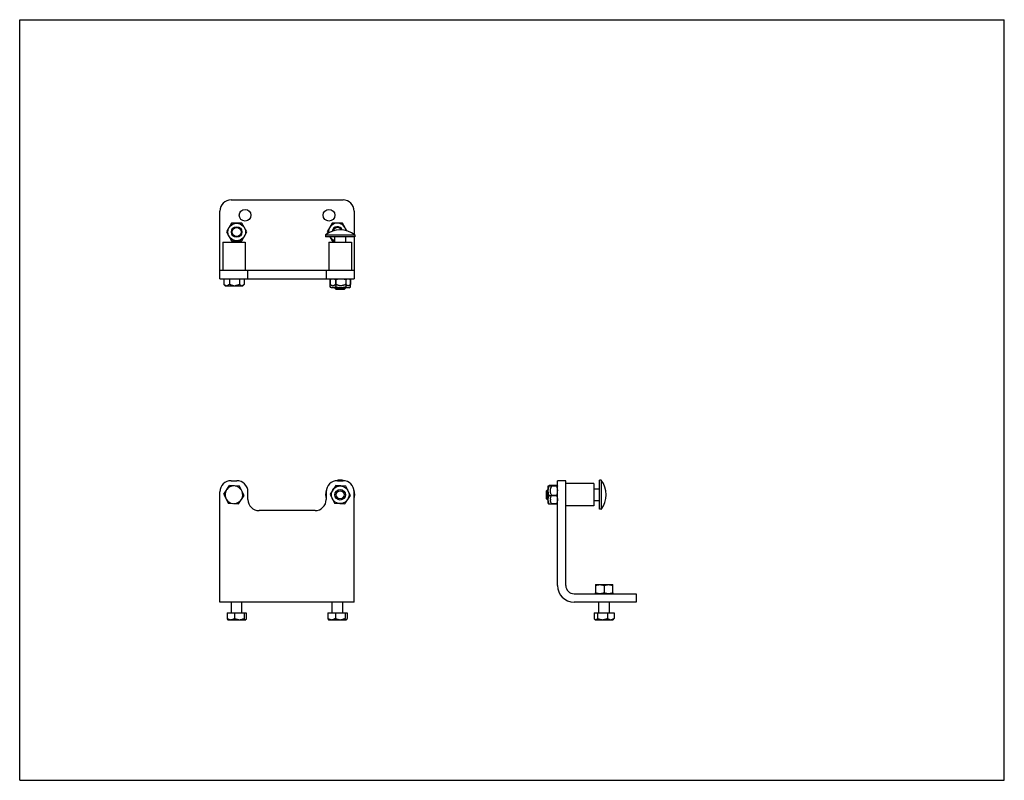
# Model space of a CAD drawing. Header units: inches. Extents: x 0 to 22, y 0 to 17.
import ezdxf

# ---------------------------------------------------------------- set-up
doc = ezdxf.new("R2010")
doc.units = ezdxf.units.IN
doc.header["$LTSCALE"] = 1.21
doc.header["$MEASUREMENT"] = 0
doc.layers.get('0').update_dxf_attribs({"linetype": 'CONTINUOUS'})
for name, color, linetype in [('531092_BL5', 7, 'CONTINUOUS'), ('531092_BL9', 7, 'CONTINUOUS'), ('531149_BL2', 7, 'CONTINUOUS'), ('900630MSS_BL7', 7, 'CONTINUOUS'), ('9606XXM_960612MSS_BL1', 7, 'CONTINUOUS'), ('9606XXM_960612MSS_BL8', 7, 'CONTINUOUS'), ('9606XXM_960616MSS_BL0', 7, 'CONTINUOUS'), ('9606XXM_960616MSS_BL3', 7, 'CONTINUOUS'), ('990601MSS_BL10', 7, 'CONTINUOUS'), ('990601MSS_BL4', 7, 'CONTINUOUS'), ('990601MSS_BL6', 7, 'CONTINUOUS')]:
    doc.layers.add(name, color=color, linetype=linetype)

# ---------------------------------------------------------------- blocks, each defined once
blk = doc.blocks.new('9606XXM_960616MSS_BL0', base_point=(8.95, 7.97))
at = {"layer": '9606XXM_960616MSS_BL0', "color": 7, "linetype": 'CONTINUOUS'}
for p, q in [((4.731, 3.744), (4.731, 3.981)), ((4.967, 3.744), (4.967, 3.981)), ((4.633, 3.744), (4.633, 3.616)), ((4.633, 3.744), (5.064, 3.744)), ((4.803, 3.744), (4.803, 3.616)), ((5.019, 3.744), (5.019, 3.616)), ((5.064, 3.744), (5.064, 3.616)), ((4.651, 3.586), (4.648, 3.59)), ((4.651, 3.586), (5.046, 3.586)), ((5.046, 3.586), (5.05, 3.59)), ((13.266, 3.597), (13.266, 3.597)), ((13.266, 3.597), (13.266, 3.597))]:
    blk.add_line(p, q, dxfattribs=at)
blk.add_circle((4.849, 12.255), 0.0984, dxfattribs=at)
for points, knots in [([(4.633, 3.616), (4.634, 3.615), (4.635, 3.612), (4.637, 3.608), (4.639, 3.604), (4.64, 3.601), (4.642, 3.598), (4.644, 3.595), (4.646, 3.592), (4.647, 3.591), (4.648, 3.59)], [0, 0, 0, 0, 0.152186, 0.297864, 0.436343, 0.56697, 0.689113, 0.802242, 0.905945, 1, 1, 1, 1]), ([(4.708, 3.586), (4.705, 3.587), (4.698, 3.588), (4.689, 3.59), (4.679, 3.593), (4.67, 3.596), (4.66, 3.6), (4.648, 3.607), (4.639, 3.612), (4.633, 3.616)], [0, 0, 0, 0, 0.121178, 0.243174, 0.366189, 0.490412, 0.615924, 0.742748, 1, 1, 1, 1]), ([(4.803, 3.616), (4.801, 3.614), (4.795, 3.611), (4.783, 3.604), (4.77, 3.597), (4.758, 3.593), (4.748, 3.59), (4.738, 3.588), (4.732, 3.587), (4.728, 3.586)], [0, 0, 0, 0, 0.129249, 0.257329, 0.509569, 0.633798, 0.756819, 0.878818, 1, 1, 1, 1]), ([(4.899, 3.586), (4.894, 3.587), (4.886, 3.588), (4.874, 3.59), (4.862, 3.593), (4.846, 3.597), (4.826, 3.605), (4.811, 3.612), (4.803, 3.616)], [0, 0, 0, 0, 0.124429, 0.249016, 0.373733, 0.498627, 0.748926, 1, 1, 1, 1]), ([(5.019, 3.616), (5.012, 3.612), (5, 3.607), (4.985, 3.6), (4.969, 3.595), (4.953, 3.59), (4.936, 3.588), (4.928, 3.587), (4.924, 3.586)], [0, 0, 0, 0, 0.251081, 0.376374, 0.501459, 0.750973, 0.875566, 1, 1, 1, 1]), ([(5.039, 3.586), (5.039, 3.586), (5.038, 3.587), (5.036, 3.588), (5.035, 3.589), (5.034, 3.59), (5.032, 3.591), (5.031, 3.593), (5.03, 3.594), (5.029, 3.596), (5.027, 3.598), (5.026, 3.601), (5.025, 3.603), (5.023, 3.606), (5.021, 3.611), (5.02, 3.614), (5.019, 3.616)], [0, 0, 0, 0, 0.038555, 0.079611, 0.123652, 0.171007, 0.221877, 0.27634, 0.334395, 0.395985, 0.461013, 0.529353, 0.600853, 0.675344, 0.832642, 1, 1, 1, 1]), ([(5.05, 3.59), (5.049, 3.589), (5.048, 3.589), (5.047, 3.588), (5.046, 3.587), (5.045, 3.586), (5.044, 3.586)], [0, 0, 0, 0, 0.277696, 0.535431, 0.775218, 1, 1, 1, 1]), ([(5.064, 3.616), (5.064, 3.615), (5.063, 3.612), (5.061, 3.608), (5.059, 3.604), (5.057, 3.601), (5.055, 3.598), (5.054, 3.595), (5.052, 3.592), (5.05, 3.591), (5.05, 3.59)], [0, 0, 0, 0, 0.152186, 0.297864, 0.436343, 0.56697, 0.689113, 0.802242, 0.905945, 1, 1, 1, 1])]:
    blk.add_open_spline(points, degree=3, knots=knots, dxfattribs=at)
blk = doc.blocks.new('9606XXM_960612MSS_BL1', base_point=(4.786, 8.695))
at = {"layer": '9606XXM_960612MSS_BL1', "color": 7, "linetype": 'CONTINUOUS'}
for p, q in [((4.559, 11.211), (4.559, 11.084)), ((4.559, 11.084), (4.567, 11.076)), ((4.589, 11.054), (4.566, 11.076)), ((4.589, 11.054), (4.984, 11.054)), ((4.685, 11.211), (4.685, 11.084)), ((4.912, 11.211), (4.912, 11.084)), ((4.984, 11.054), (5.006, 11.076)), ((5.013, 11.084), (5.006, 11.076)), ((5.013, 11.211), (5.013, 11.084)), ((4.559, 6.397), (4.685, 6.586)), ((4.559, 6.397), (4.66, 6.193)), ((4.912, 6.572), (4.685, 6.586)), ((5.013, 6.368), (4.912, 6.572)), ((4.66, 6.193), (4.887, 6.179)), ((4.887, 6.179), (5.013, 6.368))]:
    blk.add_line(p, q, dxfattribs=at)
for start, end in [(150.2103, 202.4448), (90.2103, 142.4448), (30.2103, 82.4448), (330.2103, 22.4448), (210.2103, 262.4448), (270.2103, 322.4448)]:
    blk.add_arc((4.786, 6.382), 0.197, start, end, dxfattribs=at)
for points, knots in [([(4.615, 11.054), (4.613, 11.054), (4.608, 11.055), (4.6, 11.057), (4.593, 11.06), (4.586, 11.064), (4.579, 11.068), (4.573, 11.073), (4.566, 11.078), (4.562, 11.082), (4.559, 11.084)], [0, 0, 0, 0, 0.115097, 0.232306, 0.35226, 0.475364, 0.601763, 0.731457, 0.864285, 1, 1, 1, 1]), ([(4.685, 11.084), (4.683, 11.082), (4.679, 11.078), (4.672, 11.073), (4.666, 11.068), (4.659, 11.064), (4.652, 11.06), (4.644, 11.057), (4.637, 11.055), (4.632, 11.054), (4.63, 11.054)], [0, 0, 0, 0, 0.135701, 0.268514, 0.398221, 0.524639, 0.647742, 0.76769, 0.884901, 1, 1, 1, 1]), ([(4.786, 11.054), (4.781, 11.054), (4.772, 11.055), (4.755, 11.058), (4.738, 11.062), (4.722, 11.068), (4.705, 11.074), (4.693, 11.08), (4.685, 11.084)], [0, 0, 0, 0, 0.124986, 0.250022, 0.499954, 0.624965, 0.749995, 1, 1, 1, 1]), ([(4.912, 11.084), (4.904, 11.08), (4.889, 11.072), (4.868, 11.065), (4.851, 11.06), (4.838, 11.057), (4.825, 11.055), (4.817, 11.054), (4.812, 11.054)], [0, 0, 0, 0, 0.249998, 0.499968, 0.624979, 0.749988, 0.875018, 1, 1, 1, 1]), ([(4.957, 11.054), (4.955, 11.054), (4.951, 11.055), (4.945, 11.057), (4.939, 11.06), (4.934, 11.064), (4.928, 11.068), (4.923, 11.073), (4.917, 11.078), (4.914, 11.082), (4.912, 11.084)], [0, 0, 0, 0, 0.108983, 0.221473, 0.338499, 0.460647, 0.588086, 0.720692, 0.858126, 1, 1, 1, 1]), ([(5.006, 11.076), (5.005, 11.075), (5.002, 11.072), (4.997, 11.068), (4.993, 11.064), (4.988, 11.061), (4.983, 11.058), (4.978, 11.056), (4.974, 11.055), (4.97, 11.054), (4.969, 11.054)], [0, 0, 0, 0, 0.139872, 0.275534, 0.406768, 0.533498, 0.655784, 0.773883, 0.88835, 1, 1, 1, 1])]:
    blk.add_open_spline(points, degree=3, knots=knots, dxfattribs=at)
blk = doc.blocks.new('531149_BL2', base_point=(9.126, 8.477))
at = {"layer": '531149_BL2', "color": 7, "linetype": 'CONTINUOUS'}
for p, q in [((4.724, 12.974), (7.224, 12.974)), ((4.474, 11.211), (4.474, 12.724)), ((7.474, 12.724), (7.474, 12.198)), ((7.474, 12.149), (7.474, 11.211)), ((4.474, 11.399), (7.474, 11.399)), ((5.099, 11.211), (5.099, 11.399)), ((6.849, 11.399), (6.849, 11.211)), ((4.474, 11.211), (7.474, 11.211)), ((4.724, 6.697), (4.849, 6.697)), ((7.099, 6.697), (7.224, 6.697)), ((12.014, 4.357), (12.014, 6.697)), ((12.202, 6.697), (12.014, 6.697)), ((12.202, 4.357), (12.202, 6.697)), ((4.474, 3.981), (4.474, 6.447)), ((5.099, 6.278), (5.099, 6.447)), ((6.849, 6.447), (6.849, 6.278)), ((7.474, 3.981), (7.474, 6.447)), ((6.599, 6.028), (5.349, 6.028)), ((7.474, 3.981), (4.474, 3.981)), ((12.39, 4.169), (13.777, 4.169)), ((13.777, 3.981), (12.39, 3.981)), ((13.777, 4.169), (13.777, 3.981))]:
    blk.add_line(p, q, dxfattribs=at)
for centre in [(5.036, 12.629), (6.911, 12.629)]:
    blk.add_circle(centre, 0.13, dxfattribs=at)
for centre, radius, start, end in [((4.724, 12.724), 0.25, 90, 180), ((7.224, 12.724), 0.25, 0, 90), ((4.724, 6.447), 0.25, 90, 180), ((4.849, 6.447), 0.25, 0, 90), ((7.099, 6.447), 0.25, 90, 180), ((7.224, 6.447), 0.25, 0, 90), ((5.349, 6.278), 0.25, 180, 270), ((6.599, 6.278), 0.25, 270, 360), ((12.39, 4.357), 0.376, 180, 270), ((12.39, 4.357), 0.188, 180, 270)]:
    blk.add_arc(centre, radius, start, end, dxfattribs=at)
blk = doc.blocks.new('9606XXM_960616MSS_BL3', base_point=(10.082, 7.944))
at = {"layer": '9606XXM_960616MSS_BL3', "color": 7, "linetype": 'CONTINUOUS'}
for p, q in [((6.981, 3.744), (6.981, 3.981)), ((7.217, 3.744), (7.217, 3.981)), ((12.941, 3.744), (12.941, 3.981)), ((13.177, 3.744), (13.177, 3.981)), ((6.883, 3.744), (7.314, 3.744)), ((6.883, 3.744), (6.883, 3.616)), ((7.053, 3.744), (7.053, 3.616)), ((7.269, 3.744), (7.269, 3.616)), ((7.314, 3.744), (7.314, 3.616)), ((12.836, 3.744), (13.281, 3.744)), ((12.836, 3.744), (12.836, 3.616)), ((12.908, 3.744), (12.908, 3.616)), ((13.131, 3.744), (13.131, 3.616)), ((13.281, 3.744), (13.281, 3.616)), ((6.901, 3.586), (6.898, 3.59)), ((6.901, 3.586), (7.296, 3.586)), ((7.296, 3.586), (7.3, 3.59)), ((12.861, 3.586), (12.851, 3.597)), ((12.861, 3.586), (13.256, 3.586)), ((13.256, 3.586), (13.266, 3.597))]:
    blk.add_line(p, q, dxfattribs=at)
blk.add_arc((7.099, 12.255), 0.0984, 27.6428, 167.2863, dxfattribs=at)
for points, knots in [([(6.883, 3.616), (6.884, 3.615), (6.885, 3.612), (6.887, 3.608), (6.889, 3.604), (6.89, 3.601), (6.892, 3.598), (6.894, 3.595), (6.896, 3.592), (6.897, 3.591), (6.898, 3.59)], [0, 0, 0, 0, 0.152186, 0.297864, 0.436343, 0.56697, 0.689113, 0.802242, 0.905945, 1, 1, 1, 1]), ([(6.958, 3.586), (6.955, 3.587), (6.948, 3.588), (6.939, 3.59), (6.929, 3.593), (6.92, 3.596), (6.91, 3.6), (6.898, 3.607), (6.889, 3.612), (6.883, 3.616)], [0, 0, 0, 0, 0.121178, 0.243174, 0.366189, 0.490412, 0.615924, 0.742748, 1, 1, 1, 1]), ([(7.053, 3.616), (7.051, 3.614), (7.045, 3.611), (7.033, 3.604), (7.02, 3.597), (7.008, 3.593), (6.998, 3.59), (6.988, 3.588), (6.982, 3.587), (6.978, 3.586)], [0, 0, 0, 0, 0.129249, 0.257329, 0.509569, 0.633798, 0.756819, 0.878818, 1, 1, 1, 1]), ([(7.149, 3.586), (7.144, 3.587), (7.136, 3.588), (7.124, 3.59), (7.112, 3.593), (7.096, 3.597), (7.076, 3.605), (7.061, 3.612), (7.053, 3.616)], [0, 0, 0, 0, 0.124429, 0.249016, 0.373733, 0.498627, 0.748926, 1, 1, 1, 1]), ([(7.269, 3.616), (7.262, 3.612), (7.25, 3.607), (7.235, 3.6), (7.219, 3.595), (7.203, 3.59), (7.186, 3.588), (7.178, 3.587), (7.174, 3.586)], [0, 0, 0, 0, 0.251081, 0.376374, 0.501459, 0.750973, 0.875566, 1, 1, 1, 1]), ([(7.289, 3.586), (7.289, 3.586), (7.288, 3.587), (7.286, 3.588), (7.285, 3.589), (7.284, 3.59), (7.282, 3.591), (7.281, 3.593), (7.28, 3.594), (7.279, 3.596), (7.277, 3.598), (7.276, 3.601), (7.275, 3.603), (7.273, 3.606), (7.271, 3.611), (7.27, 3.614), (7.269, 3.616)], [0, 0, 0, 0, 0.038555, 0.079611, 0.123652, 0.171007, 0.221877, 0.27634, 0.334395, 0.395985, 0.461013, 0.529353, 0.600853, 0.675344, 0.832642, 1, 1, 1, 1]), ([(7.3, 3.59), (7.299, 3.589), (7.298, 3.589), (7.297, 3.588), (7.296, 3.587), (7.295, 3.586), (7.294, 3.586)], [0, 0, 0, 0, 0.277696, 0.535431, 0.775218, 1, 1, 1, 1]), ([(7.314, 3.616), (7.314, 3.615), (7.313, 3.612), (7.311, 3.608), (7.309, 3.604), (7.307, 3.601), (7.305, 3.598), (7.304, 3.595), (7.302, 3.592), (7.3, 3.591), (7.3, 3.59)], [0, 0, 0, 0, 0.152186, 0.297864, 0.436343, 0.56697, 0.689113, 0.802242, 0.905945, 1, 1, 1, 1]), ([(12.851, 3.597), (12.85, 3.598), (12.847, 3.601), (12.843, 3.606), (12.84, 3.611), (12.837, 3.614), (12.836, 3.616)], [0, 0, 0, 0, 0.229433, 0.473368, 0.730679, 1, 1, 1, 1]), ([(12.868, 3.586), (12.867, 3.586), (12.866, 3.587), (12.863, 3.588), (12.86, 3.589), (12.857, 3.591), (12.855, 3.593), (12.853, 3.595), (12.852, 3.596), (12.851, 3.597)], [0, 0, 0, 0, 0.110527, 0.224126, 0.463104, 0.589667, 0.721275, 0.858049, 1, 1, 1, 1]), ([(12.908, 3.616), (12.907, 3.614), (12.904, 3.611), (12.901, 3.605), (12.897, 3.601), (12.893, 3.596), (12.889, 3.593), (12.887, 3.591), (12.884, 3.589), (12.881, 3.588), (12.878, 3.587), (12.877, 3.586), (12.876, 3.586)], [0, 0, 0, 0, 0.152627, 0.298294, 0.43627, 0.565855, 0.686607, 0.743678, 0.798601, 0.902454, 0.951882, 1, 1, 1, 1]), ([(13.006, 3.586), (13.002, 3.587), (12.993, 3.588), (12.976, 3.59), (12.96, 3.595), (12.943, 3.6), (12.927, 3.607), (12.916, 3.612), (12.908, 3.616)], [0, 0, 0, 0, 0.124793, 0.249675, 0.499461, 0.624498, 0.749619, 1, 1, 1, 1]), ([(13.131, 3.616), (13.123, 3.612), (13.107, 3.605), (13.087, 3.597), (13.071, 3.593), (13.058, 3.59), (13.045, 3.588), (13.037, 3.587), (13.033, 3.586)], [0, 0, 0, 0, 0.250374, 0.500459, 0.625428, 0.750335, 0.875211, 1, 1, 1, 1]), ([(13.197, 3.586), (13.194, 3.587), (13.189, 3.588), (13.18, 3.59), (13.171, 3.593), (13.163, 3.596), (13.155, 3.6), (13.147, 3.605), (13.139, 3.611), (13.133, 3.614), (13.131, 3.616)], [0, 0, 0, 0, 0.118992, 0.239257, 0.36115, 0.484948, 0.610767, 0.738621, 0.868406, 1, 1, 1, 1]), ([(13.281, 3.616), (13.279, 3.614), (13.274, 3.611), (13.266, 3.605), (13.258, 3.6), (13.249, 3.596), (13.241, 3.593), (13.232, 3.59), (13.224, 3.588), (13.218, 3.587), (13.215, 3.586)], [0, 0, 0, 0, 0.131602, 0.261396, 0.389243, 0.515052, 0.638851, 0.760747, 0.881009, 1, 1, 1, 1]), ([(13.266, 3.597), (13.268, 3.598), (13.27, 3.601), (13.274, 3.606), (13.278, 3.611), (13.28, 3.614), (13.281, 3.616)], [0, 0, 0, 0, 0.229433, 0.473368, 0.730679, 1, 1, 1, 1])]:
    blk.add_open_spline(points, degree=3, knots=knots, dxfattribs=at)
blk = doc.blocks.new('990601MSS_BL4', base_point=(9.474, 8.695))
at = {"layer": '990601MSS_BL4', "color": 7, "linetype": 'CONTINUOUS'}
for p, q in [((6.934, 11.024), (6.934, 11.194)), ((6.964, 11.006), (6.941, 11.02)), ((7.358, 11.006), (6.964, 11.006)), ((7.061, 11.194), (7.061, 11.024)), ((7.287, 11.194), (7.287, 11.024)), ((7.358, 11.006), (7.381, 11.02)), ((7.388, 11.024), (7.388, 11.194)), ((7.061, 6.586), (6.934, 6.397)), ((6.934, 6.397), (7.035, 6.193)), ((7.287, 6.572), (7.061, 6.586)), ((7.388, 6.368), (7.287, 6.572)), ((11.81, 6.579), (11.81, 6.58)), ((11.81, 6.579), (11.81, 6.58)), ((11.81, 6.186), (11.81, 6.579)), ((11.997, 6.586), (11.827, 6.586)), ((11.997, 6.572), (11.827, 6.572)), ((11.997, 6.586), (11.997, 6.586)), ((7.035, 6.193), (7.262, 6.179)), ((7.262, 6.179), (7.388, 6.368)), ((11.81, 6.186), (11.81, 6.185)), ((11.827, 6.368), (11.997, 6.368)), ((11.827, 6.179), (11.997, 6.179))]:
    blk.add_line(p, q, dxfattribs=at)
blk.add_circle((7.161, 6.382), 0.197, dxfattribs=at)
for centre, radius, start, end in [((7.022, 11.158), 0.16, 236.9015, 239.8956), ((7.17, 10.83), 0.382, 81.9811, 82.6165), ((7.303, 11.064), 0.155, 56.8521, 59.945), ((7.301, 11.158), 0.16, 300.1044, 303.0985), ((11.733, 6.47), 0.282, 355.3837, 355.7864)]:
    blk.add_arc(centre, radius, start, end, dxfattribs=at)
for points, knots in [([(6.934, 11.194), (6.937, 11.195), (6.942, 11.197), (6.95, 11.201), (6.958, 11.204), (6.966, 11.206), (6.974, 11.208), (6.98, 11.21), (6.986, 11.21), (6.991, 11.211), (6.995, 11.211), (6.998, 11.211)], [0, 0, 0, 0, 0.130276, 0.258863, 0.385748, 0.510992, 0.634743, 0.757251, 0.818152, 0.87888, 1, 1, 1, 1]), ([(6.998, 11.006), (6.995, 11.006), (6.991, 11.007), (6.986, 11.007), (6.98, 11.008), (6.974, 11.009), (6.966, 11.011), (6.958, 11.014), (6.95, 11.017), (6.942, 11.02), (6.937, 11.023), (6.934, 11.024)], [0, 0, 0, 0, 0.12112, 0.181848, 0.242749, 0.365257, 0.489008, 0.614252, 0.741137, 0.869724, 1, 1, 1, 1]), ([(6.998, 11.211), (7, 11.211), (7.004, 11.211), (7.01, 11.21), (7.015, 11.21), (7.021, 11.208), (7.029, 11.206), (7.037, 11.204), (7.045, 11.201), (7.053, 11.197), (7.058, 11.195), (7.061, 11.194)], [0, 0, 0, 0, 0.12112, 0.181848, 0.242749, 0.365257, 0.489008, 0.614252, 0.741137, 0.869724, 1, 1, 1, 1]), ([(7.061, 11.024), (7.058, 11.023), (7.053, 11.02), (7.045, 11.017), (7.037, 11.014), (7.029, 11.011), (7.021, 11.009), (7.015, 11.008), (7.01, 11.007), (7.004, 11.007), (7, 11.006), (6.998, 11.006)], [0, 0, 0, 0, 0.130276, 0.258863, 0.385748, 0.510992, 0.634743, 0.757251, 0.818152, 0.87888, 1, 1, 1, 1]), ([(7.061, 11.194), (7.065, 11.195), (7.074, 11.197), (7.088, 11.201), (7.102, 11.204), (7.117, 11.206), (7.131, 11.208), (7.143, 11.21), (7.152, 11.21), (7.162, 11.211), (7.169, 11.211), (7.174, 11.211)], [0, 0, 0, 0, 0.125004, 0.25001, 0.37501, 0.50001, 0.625007, 0.750002, 0.812504, 0.875009, 1, 1, 1, 1]), ([(7.174, 11.006), (7.169, 11.006), (7.162, 11.007), (7.152, 11.007), (7.143, 11.008), (7.131, 11.009), (7.117, 11.011), (7.102, 11.014), (7.088, 11.017), (7.074, 11.02), (7.065, 11.023), (7.061, 11.024)], [0, 0, 0, 0, 0.124991, 0.187496, 0.249998, 0.374993, 0.49999, 0.62499, 0.74999, 0.874996, 1, 1, 1, 1]), ([(7.174, 11.211), (7.182, 11.211), (7.197, 11.211), (7.212, 11.209), (7.219, 11.208)], [0, 0, 0, 0, 0.499995, 1, 1, 1, 1]), ([(7.287, 11.024), (7.283, 11.023), (7.274, 11.02), (7.26, 11.017), (7.245, 11.014), (7.231, 11.011), (7.217, 11.009), (7.205, 11.008), (7.196, 11.007), (7.186, 11.007), (7.179, 11.006), (7.174, 11.006)], [0, 0, 0, 0, 0.125004, 0.25001, 0.37501, 0.50001, 0.625007, 0.750002, 0.812504, 0.875009, 1, 1, 1, 1]), ([(7.223, 11.208), (7.229, 11.207), (7.24, 11.205), (7.256, 11.202), (7.272, 11.198), (7.282, 11.195), (7.287, 11.194)], [0, 0, 0, 0, 0.249993, 0.499987, 0.749994, 1, 1, 1, 1]), ([(7.287, 11.194), (7.289, 11.195), (7.293, 11.197), (7.3, 11.201), (7.306, 11.204), (7.312, 11.206), (7.319, 11.208), (7.324, 11.21), (7.328, 11.21), (7.332, 11.211), (7.336, 11.211), (7.338, 11.211)], [0, 0, 0, 0, 0.134051, 0.265245, 0.393542, 0.519012, 0.641894, 0.762598, 0.822325, 0.881743, 1, 1, 1, 1]), ([(7.338, 11.006), (7.336, 11.006), (7.332, 11.007), (7.328, 11.007), (7.324, 11.008), (7.319, 11.009), (7.312, 11.011), (7.306, 11.014), (7.3, 11.017), (7.293, 11.02), (7.289, 11.023), (7.287, 11.024)], [0, 0, 0, 0, 0.118257, 0.177675, 0.237402, 0.358106, 0.480988, 0.606458, 0.734755, 0.865949, 1, 1, 1, 1]), ([(7.338, 11.211), (7.34, 11.211), (7.343, 11.211), (7.349, 11.21), (7.354, 11.209), (7.361, 11.207), (7.369, 11.204), (7.376, 11.201), (7.379, 11.199), (7.381, 11.198)], [0, 0, 0, 0, 0.119667, 0.23998, 0.361497, 0.484698, 0.737414, 0.867452, 1, 1, 1, 1]), ([(7.381, 11.02), (7.379, 11.019), (7.376, 11.017), (7.369, 11.013), (7.361, 11.01), (7.354, 11.008), (7.349, 11.007), (7.343, 11.007), (7.34, 11.006), (7.338, 11.006)], [0, 0, 0, 0, 0.132548, 0.262586, 0.515302, 0.638503, 0.76002, 0.880333, 1, 1, 1, 1]), ([(11.81, 6.58), (11.81, 6.58), (11.81, 6.58), (11.811, 6.58), (11.811, 6.581), (11.812, 6.581), (11.813, 6.582), (11.813, 6.582), (11.814, 6.583), (11.816, 6.583), (11.817, 6.583), (11.818, 6.584), (11.821, 6.585), (11.824, 6.585), (11.826, 6.586), (11.827, 6.586)], [0, 0, 0, 0, 0.027155, 0.058428, 0.09437, 0.135261, 0.181225, 0.232297, 0.288434, 0.349553, 0.415544, 0.486269, 0.641217, 0.81294, 1, 1, 1, 1]), ([(11.827, 6.572), (11.826, 6.572), (11.824, 6.572), (11.821, 6.573), (11.818, 6.574), (11.817, 6.574), (11.816, 6.575), (11.814, 6.575), (11.813, 6.576), (11.812, 6.576), (11.812, 6.576), (11.811, 6.577), (11.81, 6.577), (11.81, 6.578), (11.81, 6.578), (11.81, 6.578), (11.81, 6.579), (11.81, 6.579), (11.81, 6.579)], [0, 0, 0, 0, 0.200025, 0.381313, 0.464322, 0.541904, 0.613821, 0.679874, 0.73991, 0.793821, 0.841565, 0.883222, 0.91904, 0.934931, 0.949616, 0.975973, 0.988146, 1, 1, 1, 1]), ([(11.81, 6.47), (11.81, 6.474), (11.81, 6.48), (11.81, 6.489), (11.811, 6.498), (11.812, 6.508), (11.814, 6.521), (11.817, 6.534), (11.82, 6.547), (11.823, 6.559), (11.826, 6.567), (11.827, 6.572)], [0, 0, 0, 0, 0.124554, 0.186859, 0.24918, 0.373892, 0.498744, 0.623767, 0.748979, 0.874392, 1, 1, 1, 1]), ([(11.827, 6.368), (11.826, 6.372), (11.823, 6.38), (11.82, 6.393), (11.817, 6.405), (11.814, 6.418), (11.812, 6.431), (11.811, 6.442), (11.81, 6.45), (11.81, 6.459), (11.81, 6.465), (11.81, 6.47)], [0, 0, 0, 0, 0.125608, 0.251021, 0.376233, 0.501256, 0.626108, 0.75082, 0.813141, 0.875446, 1, 1, 1, 1]), ([(11.997, 6.586), (11.998, 6.586), (12, 6.585), (12.003, 6.585), (12.006, 6.584), (12.007, 6.583), (12.009, 6.583), (12.01, 6.583), (12.011, 6.582), (12.011, 6.582), (12.012, 6.581), (12.013, 6.581), (12.013, 6.58), (12.014, 6.58), (12.014, 6.58), (12.014, 6.58)], [0, 0, 0, 0, 0.187034, 0.358719, 0.513622, 0.584325, 0.650298, 0.711404, 0.767534, 0.818606, 0.864582, 0.905494, 0.94147, 0.972788, 1, 1, 1, 1]), ([(12.014, 6.579), (12.014, 6.579), (12.014, 6.579), (12.014, 6.578), (12.014, 6.578), (12.014, 6.578), (12.014, 6.577), (12.013, 6.577), (12.012, 6.576), (12.012, 6.576), (12.011, 6.576), (12.01, 6.575), (12.008, 6.575), (12.007, 6.574), (12.006, 6.574), (12.003, 6.573), (12.001, 6.572), (11.998, 6.572), (11.997, 6.572)], [0, 0, 0, 0, 0.011854, 0.024027, 0.050384, 0.065069, 0.08096, 0.116778, 0.158435, 0.206179, 0.26009, 0.320126, 0.386179, 0.458096, 0.535678, 0.618687, 0.799975, 1, 1, 1, 1]), ([(11.997, 6.572), (11.998, 6.567), (12.001, 6.559), (12.004, 6.547), (12.007, 6.534), (12.01, 6.521), (12.012, 6.508), (12.013, 6.498), (12.014, 6.489), (12.014, 6.48), (12.014, 6.474), (12.014, 6.47)], [0, 0, 0, 0, 0.125608, 0.251021, 0.376233, 0.501256, 0.626108, 0.75082, 0.813141, 0.875446, 1, 1, 1, 1]), ([(12.013, 6.447), (12.013, 6.441), (12.011, 6.427), (12.008, 6.407), (12.003, 6.387), (11.999, 6.374), (11.997, 6.368)], [0, 0, 0, 0, 0.249194, 0.498861, 0.749116, 1, 1, 1, 1]), ([(11.81, 6.273), (11.81, 6.277), (11.81, 6.283), (11.81, 6.291), (11.811, 6.299), (11.812, 6.309), (11.814, 6.321), (11.817, 6.333), (11.82, 6.345), (11.823, 6.356), (11.826, 6.364), (11.827, 6.368)], [0, 0, 0, 0, 0.124196, 0.186335, 0.248508, 0.372988, 0.497722, 0.622766, 0.748151, 0.873897, 1, 1, 1, 1]), ([(11.827, 6.179), (11.826, 6.182), (11.823, 6.19), (11.82, 6.202), (11.817, 6.214), (11.814, 6.225), (11.812, 6.237), (11.811, 6.247), (11.81, 6.255), (11.81, 6.263), (11.81, 6.269), (11.81, 6.273)], [0, 0, 0, 0, 0.126103, 0.251849, 0.377234, 0.502278, 0.627012, 0.751492, 0.813665, 0.875804, 1, 1, 1, 1]), ([(11.81, 6.185), (11.81, 6.185), (11.81, 6.185), (11.811, 6.184), (11.811, 6.184), (11.812, 6.183), (11.813, 6.183), (11.813, 6.183), (11.814, 6.182), (11.816, 6.182), (11.817, 6.181), (11.818, 6.181), (11.821, 6.18), (11.824, 6.179), (11.826, 6.179), (11.827, 6.179)], [0, 0, 0, 0, 0.027155, 0.058428, 0.09437, 0.135261, 0.181225, 0.232297, 0.288434, 0.349553, 0.415544, 0.486269, 0.641217, 0.81294, 1, 1, 1, 1]), ([(11.997, 6.368), (11.998, 6.364), (12.001, 6.356), (12.004, 6.345), (12.007, 6.333), (12.01, 6.321), (12.012, 6.309), (12.013, 6.299), (12.014, 6.291), (12.014, 6.283), (12.014, 6.277), (12.014, 6.273)], [0, 0, 0, 0, 0.126103, 0.251849, 0.377234, 0.502278, 0.627012, 0.751492, 0.813665, 0.875804, 1, 1, 1, 1]), ([(12.014, 6.273), (12.014, 6.269), (12.014, 6.263), (12.014, 6.255), (12.013, 6.247), (12.012, 6.237), (12.01, 6.225), (12.007, 6.214), (12.004, 6.202), (12.001, 6.19), (11.998, 6.182), (11.997, 6.179)], [0, 0, 0, 0, 0.124196, 0.186335, 0.248508, 0.372988, 0.497722, 0.622766, 0.748151, 0.873897, 1, 1, 1, 1])]:
    blk.add_open_spline(points, degree=3, knots=knots, dxfattribs=at)
blk = doc.blocks.new('531092_BL5', base_point=(4.786, 11.714))
at = {"layer": '531092_BL5', "color": 7, "linetype": 'CONTINUOUS'}
for p, q in [((4.536, 12.029), (4.536, 11.399)), ((4.536, 12.029), (5.036, 12.029)), ((5.036, 12.029), (5.036, 11.399))]:
    blk.add_line(p, q, dxfattribs=at)
blk = doc.blocks.new('990601MSS_BL6', base_point=(4.849, 12.255))
at = {"layer": '990601MSS_BL6', "color": 7, "linetype": 'CONTINUOUS'}
for p, q in [((4.735, 12.452), (4.621, 12.255)), ((4.962, 12.452), (4.735, 12.452)), ((5.076, 12.255), (4.962, 12.452)), ((4.621, 12.255), (4.735, 12.059)), ((4.962, 12.059), (5.076, 12.255)), ((4.735, 12.059), (4.962, 12.059))]:
    blk.add_line(p, q, dxfattribs=at)
for radius in [0.197, 0.118]:
    blk.add_circle((4.849, 12.255), radius, dxfattribs=at)
blk = doc.blocks.new('900630MSS_BL7', base_point=(9.814, 9.123))
at = {"layer": '900630MSS_BL7', "color": 7, "linetype": 'CONTINUOUS'}
for p, q in [((6.836, 12.188), (7.487, 12.188)), ((6.836, 12.188), (6.836, 12.149)), ((7.487, 12.149), (6.836, 12.149)), ((7.034, 12.149), (7.034, 12.029)), ((7.289, 12.029), (7.289, 12.149)), ((7.487, 12.188), (7.487, 12.149)), ((7.043, 10.998), (7.043, 11.006)), ((7.279, 10.998), (7.279, 11.006)), ((7.279, 10.998), (7.043, 10.998)), ((7.073, 10.968), (7.043, 10.998)), ((7.249, 10.968), (7.073, 10.968)), ((7.249, 10.968), (7.279, 10.998)), ((12.952, 6.057), (12.952, 6.708)), ((12.992, 6.708), (12.952, 6.708)), ((12.992, 6.708), (12.992, 6.057)), ((11.801, 6.5), (11.771, 6.47)), ((11.771, 6.294), (11.771, 6.47)), ((11.801, 6.264), (11.801, 6.5)), ((11.81, 6.5), (11.801, 6.5)), ((12.952, 6.51), (12.832, 6.51)), ((11.801, 6.264), (11.771, 6.294)), ((11.81, 6.264), (11.801, 6.264)), ((12.832, 6.255), (12.952, 6.255)), ((12.992, 6.057), (12.952, 6.057))]:
    blk.add_line(p, q, dxfattribs=at)
for radius in [0.118, 0.0881]:
    blk.add_circle((7.161, 6.382), radius, dxfattribs=at)
for centre, radius, start, end in [((7.161, 11.777), 0.525, 51.6221, 128.3779), ((7.161, 6.382), 0.326, 74.5268, 105.4708), ((12.58, 6.382), 0.525, 321.6205, 38.3795), ((7.161, 6.382), 0.326, 161.8452, 196.278), ((7.161, 6.382), 0.326, 343.7157, 18.1968)]:
    blk.add_arc(centre, radius, start, end, dxfattribs=at)
blk = doc.blocks.new('9606XXM_960612MSS_BL8', base_point=(9.474, 8.695))
at = {"layer": '9606XXM_960612MSS_BL8', "color": 7, "linetype": 'CONTINUOUS'}
for p, q in [((6.934, 11.211), (6.934, 11.084)), ((6.99, 11.054), (7.005, 11.054)), ((7.06, 11.211), (7.06, 11.084)), ((7.187, 11.054), (7.161, 11.054)), ((7.287, 11.211), (7.287, 11.084)), ((7.344, 11.054), (7.332, 11.054)), ((7.388, 11.084), (7.381, 11.076)), ((7.388, 11.211), (7.388, 11.084)), ((11.857, 6.578), (11.857, 6.58)), ((11.857, 6.458), (11.857, 6.482)), ((12.014, 6.572), (11.887, 6.572)), ((12.014, 6.586), (11.997, 6.586)), ((11.857, 6.284), (11.857, 6.262)), ((12.014, 6.368), (11.887, 6.368)), ((12.014, 6.179), (11.887, 6.179))]:
    blk.add_line(p, q, dxfattribs=at)
for points, knots in [([(6.99, 11.054), (6.988, 11.054), (6.983, 11.055), (6.975, 11.057), (6.968, 11.06), (6.961, 11.064), (6.954, 11.068), (6.948, 11.073), (6.941, 11.078), (6.937, 11.082), (6.934, 11.084)], [0, 0, 0, 0, 0.115097, 0.232306, 0.35226, 0.475364, 0.601763, 0.731457, 0.864285, 1, 1, 1, 1]), ([(7.06, 11.084), (7.058, 11.082), (7.054, 11.078), (7.047, 11.073), (7.041, 11.068), (7.034, 11.064), (7.027, 11.06), (7.019, 11.057), (7.012, 11.055), (7.007, 11.054), (7.005, 11.054)], [0, 0, 0, 0, 0.135701, 0.268514, 0.398221, 0.524639, 0.647742, 0.76769, 0.884901, 1, 1, 1, 1]), ([(7.161, 11.054), (7.156, 11.054), (7.147, 11.055), (7.13, 11.058), (7.113, 11.062), (7.097, 11.068), (7.08, 11.074), (7.068, 11.08), (7.06, 11.084)], [0, 0, 0, 0, 0.124986, 0.250022, 0.499954, 0.624965, 0.749995, 1, 1, 1, 1]), ([(7.287, 11.084), (7.279, 11.08), (7.264, 11.072), (7.243, 11.065), (7.226, 11.06), (7.213, 11.057), (7.2, 11.055), (7.192, 11.054), (7.187, 11.054)], [0, 0, 0, 0, 0.249998, 0.499968, 0.624979, 0.749988, 0.875018, 1, 1, 1, 1]), ([(7.332, 11.054), (7.33, 11.054), (7.326, 11.055), (7.32, 11.057), (7.314, 11.06), (7.309, 11.064), (7.303, 11.068), (7.298, 11.073), (7.292, 11.078), (7.289, 11.082), (7.287, 11.084)], [0, 0, 0, 0, 0.108983, 0.221473, 0.338499, 0.460647, 0.588086, 0.720692, 0.858126, 1, 1, 1, 1]), ([(7.381, 11.076), (7.38, 11.075), (7.377, 11.072), (7.372, 11.068), (7.368, 11.064), (7.363, 11.061), (7.358, 11.058), (7.353, 11.056), (7.349, 11.055), (7.345, 11.054), (7.344, 11.054)], [0, 0, 0, 0, 0.139872, 0.275534, 0.406768, 0.533498, 0.655784, 0.773883, 0.88835, 1, 1, 1, 1]), ([(11.887, 6.572), (11.885, 6.572), (11.881, 6.572), (11.876, 6.573), (11.872, 6.574), (11.869, 6.574), (11.867, 6.575), (11.865, 6.575), (11.863, 6.575), (11.862, 6.576), (11.86, 6.576), (11.859, 6.577), (11.858, 6.577), (11.858, 6.577), (11.857, 6.578), (11.857, 6.578), (11.857, 6.578), (11.857, 6.578)], [0, 0, 0, 0, 0.18634, 0.359215, 0.516582, 0.588793, 0.656335, 0.718949, 0.776367, 0.828322, 0.874566, 0.914881, 0.949167, 0.964057, 0.977464, 0.989424, 1, 1, 1, 1]), ([(11.857, 6.482), (11.857, 6.486), (11.858, 6.493), (11.86, 6.505), (11.863, 6.517), (11.867, 6.528), (11.871, 6.539), (11.877, 6.554), (11.883, 6.565), (11.887, 6.572)], [0, 0, 0, 0, 0.123751, 0.247796, 0.372151, 0.496894, 0.622054, 0.747653, 1, 1, 1, 1]), ([(11.887, 6.368), (11.883, 6.375), (11.876, 6.389), (11.868, 6.408), (11.863, 6.423), (11.86, 6.434), (11.858, 6.446), (11.857, 6.454), (11.857, 6.458)], [0, 0, 0, 0, 0.25237, 0.50307, 0.627824, 0.752188, 0.87624, 1, 1, 1, 1]), ([(11.857, 6.284), (11.857, 6.288), (11.858, 6.295), (11.86, 6.306), (11.863, 6.317), (11.868, 6.331), (11.876, 6.348), (11.883, 6.361), (11.887, 6.368)], [0, 0, 0, 0, 0.122785, 0.246058, 0.369913, 0.494467, 0.745752, 1, 1, 1, 1]), ([(11.887, 6.179), (11.883, 6.185), (11.878, 6.195), (11.871, 6.209), (11.867, 6.219), (11.863, 6.23), (11.86, 6.24), (11.858, 6.251), (11.857, 6.258), (11.857, 6.262)], [0, 0, 0, 0, 0.25422, 0.380284, 0.505575, 0.630116, 0.753959, 0.877225, 1, 1, 1, 1])]:
    blk.add_open_spline(points, degree=3, knots=knots, dxfattribs=at)
blk = doc.blocks.new('531092_BL9', base_point=(9.872, 9.081))
at = {"layer": '531092_BL9', "color": 7, "linetype": 'CONTINUOUS'}
for p, q in [((6.911, 12.029), (7.411, 12.029)), ((6.911, 12.029), (6.911, 11.399)), ((7.411, 12.029), (7.411, 11.399)), ((12.832, 6.632), (12.202, 6.632)), ((12.832, 6.632), (12.832, 6.132)), ((12.832, 6.132), (12.202, 6.132))]:
    blk.add_line(p, q, dxfattribs=at)
blk = doc.blocks.new('990601MSS_BL10', base_point=(10.064, 8.311))
at = {"layer": '990601MSS_BL10', "color": 7, "linetype": 'CONTINUOUS'}
for p, q in [((6.985, 12.452), (6.871, 12.255)), ((7.212, 12.452), (6.985, 12.452)), ((7.312, 12.279), (7.212, 12.452)), ((6.871, 12.255), (6.889, 12.225)), ((6.933, 12.149), (6.985, 12.059)), ((6.985, 12.059), (7.034, 12.059)), ((12.862, 4.374), (13.256, 4.374)), ((12.862, 4.374), (12.862, 4.169)), ((13.059, 4.356), (13.059, 4.187)), ((13.256, 4.169), (13.256, 4.374))]:
    blk.add_line(p, q, dxfattribs=at)
for radius, start, end in [(0.197, 8.5834, 186.3278), (0.118, 21.9216, 172.9217), (0.197, 212.7019, 250.6943)]:
    blk.add_arc((7.099, 12.255), radius, start, end, dxfattribs=at)
for points, knots in [([(12.862, 4.356), (12.866, 4.357), (12.874, 4.36), (12.886, 4.363), (12.898, 4.367), (12.911, 4.369), (12.923, 4.371), (12.933, 4.372), (12.942, 4.373), (12.95, 4.374), (12.956, 4.374), (12.96, 4.374)], [0, 0, 0, 0, 0.125829, 0.25139, 0.376679, 0.501712, 0.626511, 0.75112, 0.813375, 0.875606, 1, 1, 1, 1]), ([(12.96, 4.169), (12.956, 4.169), (12.95, 4.169), (12.942, 4.17), (12.933, 4.17), (12.923, 4.172), (12.911, 4.174), (12.898, 4.176), (12.886, 4.179), (12.874, 4.183), (12.866, 4.185), (12.862, 4.187)], [0, 0, 0, 0, 0.124394, 0.186625, 0.24888, 0.373489, 0.498288, 0.623321, 0.74861, 0.874171, 1, 1, 1, 1]), ([(12.96, 4.374), (12.964, 4.374), (12.971, 4.374), (12.979, 4.373), (12.987, 4.372), (12.998, 4.371), (13.01, 4.369), (13.022, 4.367), (13.035, 4.363), (13.047, 4.36), (13.055, 4.357), (13.059, 4.356)], [0, 0, 0, 0, 0.124394, 0.186625, 0.24888, 0.373489, 0.498288, 0.623321, 0.74861, 0.874171, 1, 1, 1, 1]), ([(13.059, 4.187), (13.055, 4.185), (13.047, 4.183), (13.035, 4.179), (13.022, 4.176), (13.01, 4.174), (12.998, 4.172), (12.987, 4.17), (12.979, 4.17), (12.971, 4.169), (12.964, 4.169), (12.96, 4.169)], [0, 0, 0, 0, 0.125829, 0.25139, 0.376679, 0.501712, 0.626511, 0.75112, 0.813375, 0.875606, 1, 1, 1, 1]), ([(13.059, 4.356), (13.063, 4.357), (13.071, 4.36), (13.083, 4.363), (13.095, 4.367), (13.107, 4.369), (13.12, 4.371), (13.13, 4.372), (13.138, 4.373), (13.147, 4.374), (13.153, 4.374), (13.157, 4.374)], [0, 0, 0, 0, 0.125829, 0.25139, 0.376679, 0.501712, 0.626511, 0.75112, 0.813375, 0.875606, 1, 1, 1, 1]), ([(13.157, 4.169), (13.153, 4.169), (13.147, 4.169), (13.138, 4.17), (13.13, 4.17), (13.12, 4.172), (13.107, 4.174), (13.095, 4.176), (13.083, 4.179), (13.071, 4.183), (13.063, 4.185), (13.059, 4.187)], [0, 0, 0, 0, 0.124394, 0.186625, 0.24888, 0.373489, 0.498288, 0.623321, 0.74861, 0.874171, 1, 1, 1, 1]), ([(13.157, 4.374), (13.161, 4.374), (13.168, 4.374), (13.176, 4.373), (13.184, 4.372), (13.195, 4.371), (13.207, 4.369), (13.219, 4.367), (13.231, 4.363), (13.244, 4.36), (13.252, 4.357), (13.256, 4.356)], [0, 0, 0, 0, 0.124394, 0.186625, 0.24888, 0.373489, 0.498288, 0.623321, 0.74861, 0.874171, 1, 1, 1, 1]), ([(13.256, 4.187), (13.252, 4.185), (13.244, 4.183), (13.231, 4.179), (13.219, 4.176), (13.207, 4.174), (13.195, 4.172), (13.184, 4.17), (13.176, 4.17), (13.168, 4.169), (13.161, 4.169), (13.157, 4.169)], [0, 0, 0, 0, 0.125829, 0.25139, 0.376679, 0.501712, 0.626511, 0.75112, 0.813375, 0.875606, 1, 1, 1, 1])]:
    blk.add_open_spline(points, degree=3, knots=knots, dxfattribs=at)

msp = doc.modelspace()

# ---------------------------------------------------------------- linework, layer by layer
at = {"color": 7, "linetype": 'CONTINUOUS'}
for p, q in [((0, 0), (0, 17)), ((0, 17), (22, 17)), ((22, 0), (22, 17)), ((0, 0), (22, 0))]:
    msp.add_line(p, q, dxfattribs=at)

# ---------------------------------------------------------------- block references
at = {"layer": '531092_BL5'}
msp.add_blockref('531092_BL5', (4.786, 11.714), dxfattribs=at)
at = {"layer": '531092_BL9'}
msp.add_blockref('531092_BL9', (9.872, 9.081), dxfattribs=at)
at = {"layer": '531149_BL2'}
msp.add_blockref('531149_BL2', (9.126, 8.477), dxfattribs=at)
at = {"layer": '900630MSS_BL7'}
msp.add_blockref('900630MSS_BL7', (9.814, 9.123), dxfattribs=at)
at = {"layer": '9606XXM_960612MSS_BL1'}
msp.add_blockref('9606XXM_960612MSS_BL1', (4.786, 8.695), dxfattribs=at)
at = {"layer": '9606XXM_960612MSS_BL8'}
msp.add_blockref('9606XXM_960612MSS_BL8', (9.474, 8.695), dxfattribs=at)
at = {"layer": '9606XXM_960616MSS_BL0'}
msp.add_blockref('9606XXM_960616MSS_BL0', (8.95, 7.97), dxfattribs=at)
at = {"layer": '9606XXM_960616MSS_BL3'}
msp.add_blockref('9606XXM_960616MSS_BL3', (10.082, 7.944), dxfattribs=at)
at = {"layer": '990601MSS_BL10'}
msp.add_blockref('990601MSS_BL10', (10.064, 8.311), dxfattribs=at)
at = {"layer": '990601MSS_BL4'}
msp.add_blockref('990601MSS_BL4', (9.474, 8.695), dxfattribs=at)
at = {"layer": '990601MSS_BL6'}
msp.add_blockref('990601MSS_BL6', (4.849, 12.255), dxfattribs=at)

doc.saveas('drawing.dxf')
